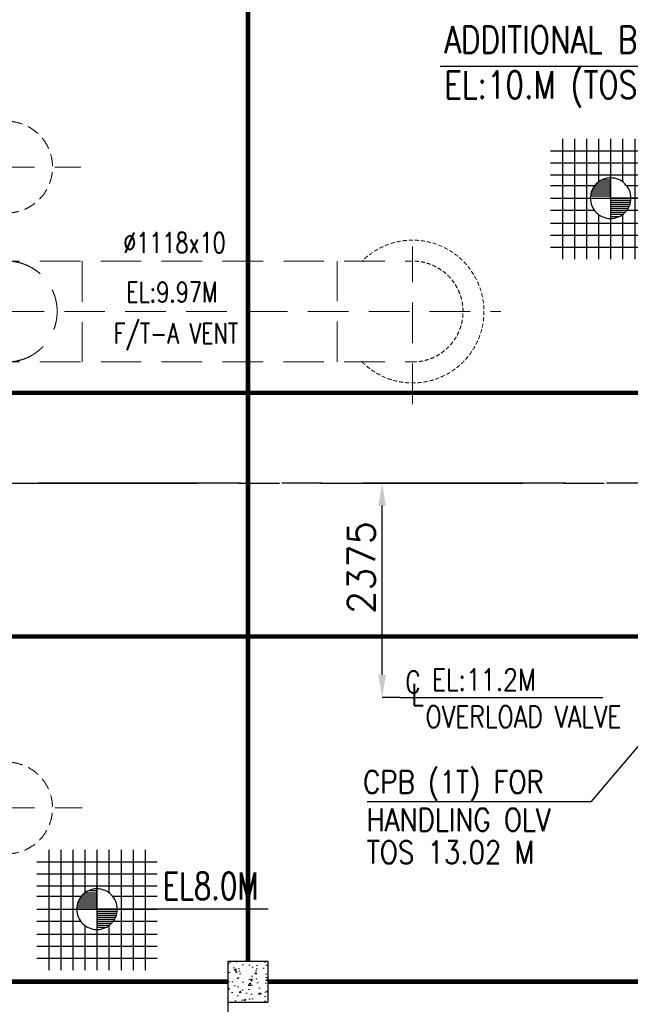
# Model space of a CAD drawing. Header units: inches. Extents: x 0 to 1544102, y 0 to 23144100.
# Tile 29 of 203: x 117780 to 124550, y 119310 to 130218. Entities that reach past the tile are written whole.
import ezdxf

# ---------------------------------------------------------------- set-up
doc = ezdxf.new("R2010")
doc.units = ezdxf.units.IN
doc.header["$LTSCALE"] = 1800
doc.header["$MEASUREMENT"] = 0
doc.linetypes.add('CENTER', pattern=[2, 1.25, -0.25, 0.25, -0.25])
doc.linetypes.add('HIDDEN', pattern=[0.375, 0.25, -0.125])
doc.layers.get('0').update_dxf_attribs({"color": 253})
for name, color, linetype in [('CEN', 2, 'CENTER'), ('COL', 1, 'Continuous'), ('GRID', 251, 'CENTER'), ('STEEL', 231, 'Continuous')]:
    doc.layers.add(name, color=color, linetype=linetype)
for name, color, linetype, lineweight in [('DIM', 4, 'Continuous', 18), ('EQPT', 8, 'HIDDEN', 9), ('EQUIP', 8, 'Continuous', 9), ('HATCH-1', 252, 'Continuous', 9), ('TEXT', 3, 'Continuous', 18)]:
    doc.layers.add(name, color=color, linetype=linetype, lineweight=lineweight)
doc.styles.add('ROMANS', font='romans.shx')
doc.styles.get("Standard").update_dxf_attribs({"font": 'arial.ttf'})
doc.dimstyles.new('STANDARD1', dxfattribs={"dimtxt": 300, "dimasz": 250, "dimexe": 0, "dimexo": 0, "dimgap": 80, "dimtad": 1, "dimdec": 0, "dimzin": 0, "dimdsep": 46, "dimtxsty": 'ROMANS', "dimcen": 0, "dimclrd": 4, "dimclre": 4, "dimclrt": 4, "dimadec": 0, "dimazin": 0, "dimtfac": 0.09, "dimtdec": 0, "dimtix": 1, "dimtofl": 0, "dimtmove": 0, "dimatfit": 3, "dimfxl": 1, "dimtolj": 1, "dimtzin": 0, "dimarcsym": 0})
doc.dimstyles.new('USER175', dxfattribs={"dimscale": 175, "dimtxt": 2, "dimasz": 1.75, "dimexe": 0, "dimexo": 0, "dimgap": 0.5, "dimtad": 1, "dimdec": 0, "dimzin": 0, "dimdsep": 46, "dimtxsty": 'ROMANS', "dimcen": 0, "dimclrd": 4, "dimclre": 4, "dimclrt": 4, "dimadec": 0, "dimazin": 0, "dimtfac": 0.09, "dimtdec": 0, "dimtix": 1, "dimtofl": 0, "dimtmove": 0, "dimatfit": 3, "dimfxl": 1, "dimtolj": 1, "dimtzin": 0, "dimarcsym": 0})

# ---------------------------------------------------------------- blocks, each defined once
blk = doc.blocks.new('TG DECK COLUMNS & OUTLINE')
at = {"layer": 'CEN'}
blk.add_line((259933, 63965), (259933, 61770), dxfattribs=at)
blk = doc.blocks.new('LEVEL')
at = {"flags": 128}
for points in [[(-533, 658), (-533, -676)], [(-400, 658), (-400, -676)], [(-267, 658), (-267, -676)], [(-267, 658), (-267, -676)], [(-133, 658), (-133, 181)], [(0, 658), (0, -676)], [(0, 658), (0, -676)], [(133, 658), (133, 181)], [(133, 658), (133, 181)], [(267, 658), (267, -676)], [(400, 658), (400, -676)], [(533, 658), (533, -676)], [(-667, 524), (667, 524)], [(-667, 391), (667, 391)], [(-667, 258), (667, 258)], [(0, 0), (0, 264)], [(-667, 142), (-174, 142)], [(-194, 115), (0, 115)], [(-178, 137), (0, 137)], [(-158, 160), (0, 160)], [(-132, 182), (0, 182)], [(-93, 205), (0, 205)], [(174, 142), (667, 142)], [(-667, 0), (667, 0)], [(-265, 0), (0, 0)], [(-225, 2), (0, 2)], [(-224, 25), (0, 25)], [(-220, 47), (0, 47)], [(-214, 70), (0, 70)], [(-205, 92), (0, 92)], [(1900, 0), (0, 0)], [(0, 0), (0, -261)], [(225, -2), (0, -2)], [(224, -25), (0, -25)], [(220, -47), (0, -47)], [(214, -70), (0, -70)], [(205, -92), (0, -92)], [(-667, -133), (-181, -133)], [(-133, -181), (-133, -676)], [(194, -115), (0, -115)], [(178, -137), (0, -137)], [(158, -160), (0, -160)], [(132, -182), (0, -182)], [(93, -205), (0, -205)], [(133, -181), (133, -676)], [(133, -181), (133, -676)], [(181, -133), (667, -133)], [(-667, -276), (667, -276)], [(-667, -409), (667, -409)], [(-667, -542), (667, -542)]]:
    blk.add_lwpolyline(points, dxfattribs=at)
for points in [[(0, 225, 0.414246), (-225, 0)], [(225, 0, 0.414258), (0, 225)], [(-225, 0, 0.414221), (0, -225)], [(0, -225, 0.414246), (225, 0)]]:
    blk.add_lwpolyline(points, format="xyb", dxfattribs=at)
at = {"flags": 4}
blk.add_attdef('LEVEL', (839, 107), '', height=300, dxfattribs=at)
blk = doc.blocks.new('PLATFORM BELOW TG DECK AT EL. 5.8M & 8.0M & 8.5M')
at = {"layer": 'HATCH-1'}
h = blk.add_hatch(dxfattribs=at)
h.set_pattern_fill('AR-CONC', color=256, scale=30, style=0)
h.set_pattern_definition([(50, (-126155.24, -26628.59), (215.17805, -18.82564), [22.5, -247.5]), (355, (-126155.24, -26628.6), (-41.6254, 225.65764), [18, -198]), (100.4514, (-126137.3, -26630.16), (173.5528, 206.83186), [19.12206, -210.34263]), (46.1842, (-126155.24, -26568.6), (320.1723, -49.6557), [33.75, -371.25]), (96.6356, (-126128.55, -26572.73), (280.3988, 292.23536), [28.6831, -315.5139]), (351.1842, (-126155.24, -26568.6), (280.3986, 292.2356), [27, -297]), (21, (-126125.24, -26583.59), (179.07212, -120.78567), [22.5, -247.5]), (326, (-126125.24, -26583.6), (72.9946, 217.545), [18, -198]), (71.4514, (-126110.31, -26593.66), (252.0668, 96.75915), [19.12206, -210.34263]), (37.5, (-126155.235, -26628.59), (3.647957, 99.868156), [0, -195.6, 0, -201, 0, -198.75]), (7.5, (-126155.24, -26628.59), (78.92086, 118.32351), [0, -114.6, 0, -191.1, 0, -75.75]), (327.5, (-126222.135, -26628.59), (160.14673, -6.76646), [0, -75, 0, -234, 0, -310.5]), (317.5, (-126252.14, -26628.59), (174.95585, 30.0315), [0, -97.5, 0, -155.4, 0, -220.5])])
h.paths.add_polyline_path([(9000, -5750), (9450, -5750), (9450, -5300), (9000, -5300)])
at = {"layer": 'COL'}
blk.add_lwpolyline([(9450, -5300), (9000, -5300), (9000, -5750), (9450, -5750)], close=True, dxfattribs=at)
at = {"layer": 'STEEL', "const_width": 50}
for points in [[(9225, 5300), (9225, -5300)], [(4975, 1000), (9525, 1000)], [(15780, 1000), (9525, 1000)], [(4975, -1700), (9525, -1700)], [(15780, -1700), (9525, -1700)], [(9000, -5525), (5200, -5525)], [(15555, -5525), (9450, -5525)]]:
    blk.add_lwpolyline(points, dxfattribs=at)
blk = doc.blocks.new('FLASH TANK VENT PIPING ARCH-R0')
at = {"layer": 'EQPT'}
for p, q in [((3033, 3500), (7371, 3500)), ((11050, 875), (11050, 2621)), ((4892, 2459), (11050, 2459)), ((7388, 2459), (7388, 1341)), ((10212, 1341), (10212, 2459)), ((3139, 1900), (12027, 1900)), ((4892, 1341), (11050, 1341)), ((3033, -3600), (7388, -3600))]:
    blk.add_line(p, q, dxfattribs=at)
at = {"layer": 'EQPT', "ltscale": 0.3}
for centre in [(6550, 3500), (6550, -3600)]:
    blk.add_arc(centre, 508, 270, 90, dxfattribs=at)
at = {"layer": 'EQPT', "ltscale": 0.1}
for radius, start, end in [(791, 224.9878, 135.0122), (559, 270, 90)]:
    blk.add_arc((11050, 1900), radius, start, end, dxfattribs=at)
at = {"layer": 'EQPT'}
blk.add_arc((6550, 1900), 559, 270, 90, dxfattribs=at)
at = {"layer": 'TEXT', "style": 'ROMANS', "width": 0.75}
for s, p in [('%%C1118x10', (7842, 2550)), ('EL:9.97M', (7875, 2003)), ('F/T-A VENT', (7736, 1547))]:
    blk.add_text(s, height=225, dxfattribs=at).set_placement(p)
blk = doc.blocks.new('AUX COLUMNS')
at = {"layer": 'GRID'}
blk.add_line((-136838, 59915), (-243038, 59915), dxfattribs=at)
blk = doc.blocks.new('*D247')
at = {"layer": 'DIM', "color": 4, "lineweight": -2, "transparency": 16777216}
for p, q in [((121996, 125085), (121798, 125085)), ((121798, 122960), (121798, 124835)), ((121996, 122710), (121798, 122710))]:
    blk.add_line(p, q, dxfattribs=at)
at = {"layer": 'DIM', "color": 4, "transparency": 16777216}
for points in [[(121757, 124835), (121840, 124835), (121798, 125085)], [(121757, 122960), (121840, 122960), (121798, 122710)]]:
    blk.add_solid(points, dxfattribs=at)
at = {"layer": 'DIM', "color": 4, "transparency": 16777216, "insert": (121568, 124148), "char_height": 300, "attachment_point": 5, "rotation": 90, "style": 'ROMANS'}
blk.add_mtext('\\A1;2375', dxfattribs=at)
blk = doc.blocks.new('cond')
at = {"layer": 'CEN'}
blk.add_line((-7840, 0), (7840, 0), dxfattribs=at)
blk = doc.blocks.new('A$C67821B7B ARCH-R0')
at = {"layer": 'CEN'}
blk.add_line((-7977, 0), (13334, 0), dxfattribs=at)

msp = doc.modelspace()

# ---------------------------------------------------------------- linework, layer by layer
at = {"layer": 'CEN'}
msp.add_line((121996.2, 122709.89), (129696.2, 122709.89), dxfattribs=at)

# ---------------------------------------------------------------- block references
for name, p in [('AUX COLUMNS', (267874.01, 65169.86)), ('TG DECK COLUMNS & OUTLINE', (-139846.88, 55420.08)), ('PLATFORM BELOW TG DECK AT EL. 5.8M & 8.0M & 8.5M', (111086.2, 125084.89)), ('FLASH TANK VENT PIPING ARCH-R0', (111086.2, 125084.89))]:
    msp.add_blockref(name, p)
at = {"layer": 'EQUIP'}
for name in ['A$C67821B7B ARCH-R0', 'cond']:
    msp.add_blockref(name, (111086.2, 125084.89), dxfattribs=at)
at = {"layer": 'STEEL'}
ref = msp.add_blockref('LEVEL', (124331.01, 128240.5), dxfattribs=at)
ref.add_attrib('LEVEL', 'EL8.0M', (125058.51, 128347.57), dxfattribs={"layer": '0', "color": 3, "height": 300, "style": 'ROMANS', "width": 0.75, "flags": 4})
ref = msp.add_blockref('LEVEL', (118636.48, 120364.18), dxfattribs=at)
ref.add_attrib('LEVEL', 'EL8.0M', (119363.98, 120471.25), dxfattribs={"layer": '0', "color": 3, "height": 300, "style": 'ROMANS', "width": 0.75, "flags": 4})

# ---------------------------------------------------------------- texts
at = {"layer": 'TEXT', "color": 3, "style": 'ROMANS'}
for s, height, width, p in [('C', 240, 0.8, (122054.77, 122759.89)), ('EL:11.2M', 240, 0.8, (122349.17, 122786.51)), ('L', 240, 0.8, (122119.89, 122618.95)), ('OVERLOAD VALVE', 240, 0.8, (122278.13, 122375.52)), ('CPB (1T) FOR ', 250, 0.85, (121586.7, 121647.18)), ('HANDLING OLV', 250, 0.85, (121627.24, 121229.59)), ('TOS 13.02 M', 250, 0.85, (121627.24, 120869.67))]:
    msp.add_text(s, height=height, dxfattribs=dict(at, width=width)).set_placement(p)
at = {"layer": 'TEXT', "insert": (122486.96, 130147.08), "char_height": 300, "width": 3847.2647, "attachment_point": 1, "style": 'ROMANS'}
msp.add_mtext('{\\W0.8;ADDITIONAL BEAM AT EL:10.M (TOS)}', dxfattribs=at)

# ---------------------------------------------------------------- dimensions: what is measured, and where the dimension line sits
at = {"layer": 'DIM'}
dim = msp.add_linear_dim(base=(121798.24, 125084.89), p1=(121996.2, 122709.89), p2=(121996.2, 125084.89), angle=90, dimstyle='STANDARD1', dxfattribs=at)
dim.commit()
dim.dimension.update_dxf_attribs({"geometry": '*D247', "text_midpoint": (121798.24, 124148.01), "dimtype": 160})

# ---------------------------------------------------------------- leaders
msp.add_leader([(126491.2, 129699.82), (122441.15, 129699.82)], dimstyle='USER175', dxfattribs=at)
at = {"layer": 'DIM', "ltscale": 0.2}
msp.add_leader([(125091.81, 122709.89), (124111.06, 121552.48), (121633.05, 121552.48)], dimstyle='STANDARD1', override={"dimtxt": 400, "dimasz": 300, "dimgap": 80, "dimtad": 0}, dxfattribs=at)

doc.saveas('drawing.dxf')
